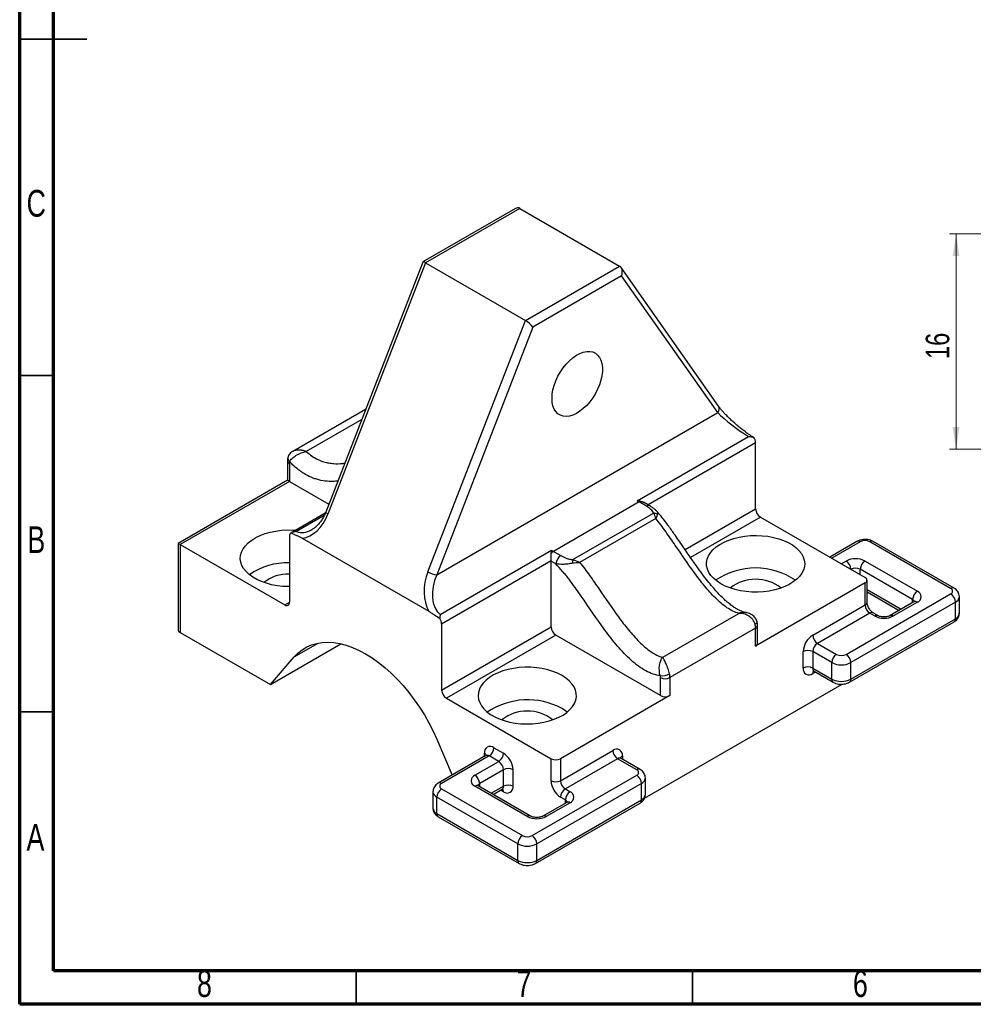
# Model space of a CAD drawing. Header units: millimetres. Extents: x 7 to 208, y 2 to 148.
# Tile 1 of 4: x 7 to 78, y 2 to 76. Entities that reach past the tile are written whole.
import ezdxf

# ---------------------------------------------------------------- set-up
doc = ezdxf.new("R2010")
doc.units = ezdxf.units.MM
doc.header["$LTSCALE"] = 0.5
doc.styles.add('SLDTEXTSTYLE0', font='TXT', dxfattribs={"width": 0.75})
doc.dimstyles.new('SLDDIMSTYLE1', dxfattribs={"dimtxt": 1.75, "dimasz": 1.651, "dimexe": 0, "dimexo": 0.0625, "dimgap": 0.4375, "dimtad": 1, "dimrnd": 1e-09, "dimzin": 12, "dimdsep": 46, "dimtxsty": 'SLDTEXTSTYLE0', "dimsah": 1, "dimcen": 0.09, "dimadec": 0, "dimazin": 3, "dimtfac": 1, "dimtofl": 0, "dimtmove": 0, "dimatfit": 3, "dimfxl": 1, "dimfrac": 2, "dimtolj": 1, "dimtzin": 12, "dimarcsym": 0})

# ---------------------------------------------------------------- blocks, each defined once
blk = doc.blocks.new('_D_23')
at = {"color": 7, "linetype": 'Continuous', "lineweight": 0}
for p, q in [((106.68, 59.76), (76.592, 59.76)), ((77.092, 59.76), (77.092, 43.76)), ((106.68, 43.76), (76.592, 43.76))]:
    blk.add_line(p, q, dxfattribs=at)
at = {"color": 7, "linetype": 'Continuous', "lineweight": 18}
for points in [[(77.092, 59.76), (76.838, 58.109), (77.346, 58.109)], [(77.092, 43.76), (77.346, 45.411), (76.838, 45.411)]]:
    blk.add_solid(points, dxfattribs=at)
at = {"color": 7, "linetype": 'Continuous', "lineweight": 18, "insert": (74.836, 50.467), "char_height": 1.75, "attachment_point": 1, "rotation": 90, "style": 'SLDTEXTSTYLE0'}
blk.add_mtext('16', dxfattribs=at)

msp = doc.modelspace()

# ---------------------------------------------------------------- linework, layer by layer
at = {"color": 7, "linetype": 'Continuous', "lineweight": 70}
for p, q in [((7.5, 2.5), (7.5, 146)), ((10, 5), (10, 143.5)), ((205, 5), (10, 5)), ((207.5, 2.5), (7.5, 2.5))]:
    msp.add_line(p, q, dxfattribs=at)
at = {"color": 7, "linetype": 'Continuous', "lineweight": 35}
for p, q in [((7.4995, 74.25), (12.5005, 74.25)), ((10, 74.25), (7.5, 74.25)), ((10, 49.25), (7.5, 49.25)), ((10, 24.25), (7.5, 24.25)), ((32.5, 5), (32.5, 2.5)), ((57.5, 5), (57.5, 2.5))]:
    msp.add_line(p, q, dxfattribs=at)
at = {"color": 7, "linetype": 'Continuous', "lineweight": 25}
for p, q in [((44.35055, 61.65007), (37.46551, 57.67542)), ((44.66031, 61.65983), (37.65572, 57.61616)), ((44.66031, 61.65983), (52.08493, 57.37368)), ((37.45399, 57.66198), (30.24935, 39.09278)), ((37.65572, 57.61616), (30.40931, 38.9393)), ((37.65572, 57.61616), (45.08034, 53.33002)), ((45.08034, 53.33002), (52.08493, 57.37368)), ((59.43422, 46.96996), (52.19404, 57.27145)), ((52.23436, 56.64347), (45.63802, 52.83548)), ((59.3787, 46.47835), (52.23436, 56.64347)), ((37.83393, 34.65316), (45.08034, 53.33002)), ((45.63802, 52.83548), (38.49367, 34.42168)), ((33.20887, 46.72063), (27.7911, 43.59302)), ((38.49367, 34.42168), (59.3787, 46.47835)), ((53.39096, 39.92727), (61.667, 44.70493)), ((62.19444, 39.32633), (62.19444, 44.2358)), ((27.39976, 42.90928), (27.39976, 41.4518)), ((27.54621, 42.70518), (27.54621, 41.36728)), ((27.39976, 41.4518), (19.26803, 36.75745)), ((27.54621, 41.36728), (19.41448, 36.67293)), ((27.54621, 41.36728), (30.47568, 39.67613)), ((53.53238, 39.83744), (47.16842, 36.16361)), ((54.07334, 39.52515), (53.53238, 39.83744)), ((54.32332, 39.54991), (53.86407, 39.81502)), ((30.21263, 39.00475), (27.64978, 37.52526)), ((48.61126, 35.55046), (54.59449, 39.00451)), ((54.77137, 38.61335), (49.11452, 35.34772)), ((62.54799, 38.71395), (70.32617, 34.22371)), ((19.26803, 36.75745), (19.26803, 30.34471)), ((19.41448, 36.67293), (19.41448, 30.14061)), ((19.41448, 36.67293), (27.19265, 32.18269)), ((27.54621, 37.29633), (27.54621, 32.38686)), ((28.49354, 37.14749), (37.91259, 31.70999)), ((69.72263, 36.90146), (67.70515, 35.73679)), ((76.69013, 33.40697), (70.67972, 36.8767)), ((76.94011, 33.43172), (70.9297, 36.90146)), ((38.75096, 31.47578), (47.027, 36.25343)), ((47.16842, 36.16361), (47.70938, 35.85131)), ((46.99176, 35.45948), (38.85992, 30.76507)), ((46.99164, 30.54994), (46.99164, 35.44918)), ((47.35583, 35.23894), (46.99164, 35.44918)), ((70.32617, 35.44799), (74.21526, 33.20287)), ((73.8617, 32.59049), (69.97261, 34.83562)), ((70.32617, 33.8155), (62.19444, 29.12116)), ((70.32617, 32.18242), (70.32617, 33.8155)), ((70.47261, 32.38652), (70.47261, 34.01961)), ((68.91195, 28.50852), (76.69013, 32.99876)), ((70.47261, 33.15303), (72.86145, 31.77399)), ((77.04368, 32.38639), (69.26551, 27.89615)), ((73.96528, 32.41121), (72.19751, 31.3907)), ((74.21526, 32.38646), (72.44749, 31.36595)), ((77.04368, 31.16158), (77.04368, 32.38639)), ((77.33658, 31.56978), (77.33658, 32.7946)), ((55.28769, 28.29353), (60.94454, 31.55916)), ((66.43708, 29.9373), (70.32617, 32.18242)), ((70.67972, 31.57005), (66.79063, 29.32493)), ((71.03327, 31.36595), (70.67972, 31.57005)), ((71.28325, 31.3907), (70.9297, 31.5948)), ((38.85992, 30.76507), (38.85992, 25.85559)), ((69.16193, 26.44241), (76.94011, 30.93266)), ((69.26551, 26.67134), (77.04368, 31.16158)), ((19.41448, 30.14061), (26.13199, 26.26267)), ((38.85992, 25.85559), (46.99164, 30.54994)), ((62.19444, 30.45905), (55.83048, 26.78522)), ((62.19444, 29.12116), (62.19444, 30.45905)), ((62.34089, 29.32526), (62.34089, 30.66316)), ((26.13199, 26.26267), (31.37614, 29.29005)), ((47.3452, 29.93757), (39.21347, 25.24322)), ((55.12337, 25.44732), (47.3452, 29.93757)), ((66.79063, 29.32493), (68.20485, 28.50852)), ((65.72997, 27.48774), (65.72997, 28.71256)), ((67.85129, 27.89615), (66.43708, 28.71256)), ((66.43708, 28.71256), (66.43708, 27.48774)), ((26.13199, 26.26267), (27.89976, 28.31961)), ((67.85129, 26.67134), (67.85129, 27.89615)), ((69.26551, 26.67134), (69.26551, 27.89615)), ((66.43708, 27.48774), (67.85129, 26.67134)), ((66.54065, 27.25882), (67.95487, 26.44241)), ((55.12337, 25.44732), (55.12337, 26.78522)), ((55.83048, 26.78522), (55.83048, 25.44732)), ((53.94028, 17.8238), (68.61535, 26.29554)), ((39.21347, 25.24322), (46.99164, 20.75297)), ((55.83048, 25.44732), (47.69875, 20.75297)), ((38.50636, 22.19655), (39.65156, 19.5418)), ((42.749, 21.56912), (43.45611, 21.16091)), ((47.69875, 19.11989), (51.58784, 21.36501)), ((42.14547, 20.9815), (38.60994, 18.94048)), ((42.39545, 20.95674), (38.85992, 18.91572)), ((41.33479, 19.52803), (43.10256, 20.54854)), ((43.10256, 20.54854), (42.39545, 20.95674)), ((46.99164, 19.11989), (46.99164, 20.75297)), ((47.69875, 20.75297), (47.69875, 19.11989)), ((51.94139, 20.75264), (48.0523, 18.50752)), ((53.35561, 19.93623), (51.94139, 20.75264)), ((53.60558, 19.96099), (52.19137, 20.7774)), ((43.45611, 19.93617), (41.68834, 18.91566)), ((43.45611, 18.71136), (43.45611, 19.93617)), ((44.16322, 18.71136), (44.16322, 19.93617)), ((45.57743, 15.03779), (53.35561, 19.52803)), ((54.00205, 18.09905), (54.00205, 19.32386)), ((38.21347, 18.30335), (38.21347, 17.07854)), ((38.85992, 18.50752), (44.87032, 15.03779)), ((45.22388, 16.4665), (41.33479, 18.71162)), ((45.47386, 16.49125), (41.58477, 18.73638)), ((42.6886, 18.09915), (43.35254, 18.48243)), ((53.70916, 18.91566), (45.93098, 14.42541)), ((48.0523, 18.50752), (48.40586, 18.30342)), ((53.70916, 17.69085), (53.70916, 18.91566)), ((44.51677, 14.42541), (38.50636, 17.89515)), ((38.50636, 16.67034), (38.50636, 17.89515)), ((45.93098, 13.2006), (53.70916, 17.69085)), ((48.0523, 17.69105), (47.69875, 17.89515)), ((45.82741, 12.97168), (53.60558, 17.46192)), ((48.15588, 17.51176), (46.38811, 16.49125)), ((48.40586, 17.48701), (46.63809, 16.4665)), ((38.50636, 16.67034), (44.51677, 13.2006)), ((38.60994, 16.44141), (44.62034, 12.97168)), ((44.51677, 13.2006), (44.51677, 14.42541)), ((45.93098, 13.2006), (45.93098, 14.42541))]:
    msp.add_line(p, q, dxfattribs=at)
at = {"color": 8, "linetype": 'Continuous', "lineweight": 25}
for p, q in [((32.91568, 45.96497), (28.79611, 43.58679)), ((62.19444, 44.2358), (54.20034, 39.6209)), ((30.12771, 38.82544), (28.07365, 37.63966)), ((56.9502, 36.29889), (62.19444, 39.32633)), ((62.54799, 38.71395), (57.35223, 35.7145)), ((69.97261, 36.8767), (67.85158, 35.65226)), ((68.55869, 35.24405), (68.91195, 35.44799)), ((69.97261, 34.42781), (69.97261, 34.83562)), ((70.47261, 33.32216), (73.00794, 31.85855)), ((27.19265, 32.18269), (27.54621, 32.38679)), ((73.8617, 32.35142), (73.8617, 32.59049)), ((27.89976, 28.31961), (29.68611, 29.35085)), ((66.64426, 27.19901), (66.43708, 27.07941)), ((42.0419, 20.92171), (42.0419, 21.16078)), ((52.29494, 20.95668), (52.29494, 20.7176)), ((41.68834, 18.67658), (41.68834, 18.91566)), ((42.54211, 18.18372), (43.45611, 18.71136)), ((43.45611, 18.30302), (43.24893, 18.42262)), ((48.0523, 17.45197), (48.0523, 17.69105))]:
    msp.add_line(p, q, dxfattribs=at)
at = {"color": 7, "linetype": 'Continuous', "lineweight": 25, "flags": 128}
for points in [[(47.06235, 47.53368), (47.08059, 47.84536), (47.13494, 48.17202), (47.22436, 48.50731), (47.34709, 48.84471), (47.50075, 49.17765), (47.68235, 49.49964), (47.88835, 49.80442), (48.11475, 50.08606), (48.35714, 50.33907), (48.6108, 50.55854), (48.87079, 50.74019), (49.13206, 50.88047), (49.38951, 50.97668), (49.63814, 51.02692), (49.8731, 51.03023), (50.08983, 50.98653), (50.28411, 50.89669), (50.45215, 50.76244), (50.59068, 50.5864), (50.69701, 50.372), (50.76907, 50.12341), (50.80546, 49.84547), (50.80546, 49.54359), (50.76907, 49.22364), (50.69701, 48.89185), (50.59068, 48.55468), (50.45215, 48.2187), (50.28411, 47.89044), (50.08983, 47.57628), (49.8731, 47.28236), (49.63814, 47.01438), (49.38951, 46.77756), (49.13206, 46.57652), (48.87079, 46.41516), (48.6108, 46.29662), (48.35714, 46.22322), (48.11475, 46.19638), (47.88835, 46.21662), (47.68235, 46.28356), (47.50075, 46.39588), (47.34709, 46.5514), (47.22436, 46.74709), (47.13494, 46.97915), (47.08059, 47.24306), (47.06235, 47.53368)], [(27.54621, 33.54532), (27.49212, 33.54555), (27.06085, 33.56403), (26.63639, 33.61183), (26.22471, 33.68827), (25.83158, 33.79229), (25.46251, 33.92242), (25.1227, 34.07683), (24.8169, 34.25336), (24.54942, 34.44953), (24.32401, 34.66259), (24.14383, 34.88954), (24.01142, 35.1272), (23.92862, 35.37223), (23.89661, 35.6212), (23.91583, 35.8706), (23.98601, 36.11695), (24.10617, 36.35677), (24.27462, 36.5867), (24.48899, 36.80352), (24.74629, 37.00418), (25.04288, 37.18586), (25.37462, 37.34602), (25.73684, 37.48241), (26.12447, 37.5931), (26.53205, 37.67655), (26.95386, 37.73159), (27.38399, 37.75744), (27.8164, 37.75374), (28.02416, 37.74138)], [(59.6135, 33.75427), (59.32636, 33.94095), (59.07948, 34.14592), (58.87633, 34.36632), (58.71976, 34.59903), (58.61196, 34.8408), (58.55445, 35.08824), (58.54805, 35.33786), (58.59283, 35.58617), (58.68816, 35.82968), (58.83272, 36.06497), (59.02447, 36.28874), (59.26072, 36.49785), (59.53815, 36.68936), (59.85287, 36.86058), (60.20046, 37.00911), (60.57604, 37.13287), (60.97435, 37.23011), (61.38977, 37.29948), (61.8165, 37.33999), (62.24853, 37.35109), (62.6798, 37.33261), (63.10425, 37.28481), (63.51594, 37.20837), (63.90907, 37.10435), (64.27814, 36.97422), (64.61795, 36.81981), (64.92374, 36.64328), (65.19122, 36.44711), (65.41663, 36.23405), (65.59681, 36.0071), (65.72923, 35.76944), (65.81203, 35.52441), (65.84404, 35.27544), (65.82482, 35.02604), (65.75464, 34.77969), (65.63448, 34.53987), (65.46603, 34.30994), (65.25165, 34.09312), (64.99436, 33.89246), (64.69776, 33.71078), (64.36603, 33.55062), (64.0038, 33.41423), (63.61618, 33.30354), (63.2086, 33.22009), (62.78678, 33.16505), (62.35665, 33.1392), (61.92424, 33.1429), (61.49563, 33.1761), (61.07682, 33.23833), (60.6737, 33.32871), (60.29193, 33.44599), (59.93687, 33.58851), (59.6135, 33.75427)], [(27.89976, 28.31961), (28.1813, 28.60905), (28.49166, 28.85594), (28.82906, 29.05886), (29.19156, 29.21666), (29.57709, 29.32842), (29.98343, 29.3935), (30.40825, 29.41153), (30.84911, 29.38241), (31.30348, 29.3063), (31.76875, 29.18364), (32.24226, 29.01513), (32.72128, 28.80175), (33.20306, 28.54471), (33.68485, 28.24549), (34.16387, 27.90581), (34.63737, 27.52762), (35.10265, 27.11309), (35.55702, 26.66459), (35.99788, 26.18471), (36.4227, 25.67619), (36.82904, 25.14196), (37.21456, 24.58508), (37.57707, 24.00874), (37.91447, 23.41627), (38.22483, 22.81104), (38.50636, 22.19655)], [(47.80482, 26.93727), (47.48145, 27.10303), (47.12638, 27.24555), (46.74461, 27.36283), (46.3415, 27.45321), (45.92269, 27.51544), (45.49407, 27.54864), (45.06166, 27.55234), (44.63153, 27.52649), (44.20972, 27.47145), (43.80214, 27.388), (43.41451, 27.2773), (43.05229, 27.14092), (42.72055, 26.98076), (42.42396, 26.79908), (42.16666, 26.59842), (41.95229, 26.3816), (41.78384, 26.15167), (41.66368, 25.91184), (41.5935, 25.6655), (41.57428, 25.4161), (41.60629, 25.16713), (41.68909, 24.9221), (41.8215, 24.68444), (42.00168, 24.45748), (42.22709, 24.24443), (42.49457, 24.04826), (42.80037, 23.87173), (43.14018, 23.71731), (43.50924, 23.58719), (43.90238, 23.48317), (44.31406, 23.40673), (44.73852, 23.35893), (45.16979, 23.34045), (45.60182, 23.35155), (46.02854, 23.39206), (46.44397, 23.46143), (46.84227, 23.55867), (47.21785, 23.68243), (47.56544, 23.83096), (47.88017, 24.00218), (48.1576, 24.19369), (48.39385, 24.4028), (48.5856, 24.62657), (48.73015, 24.86186), (48.82549, 25.10537), (48.87027, 25.35368), (48.86386, 25.6033), (48.80636, 25.85074), (48.69856, 26.09251), (48.54199, 26.32522), (48.33884, 26.54561), (48.09196, 26.75059), (47.80482, 26.93727)], [(48.1939, 24.22251), (48.09196, 24.30096), (47.80482, 24.48764)]]:
    msp.add_lwpolyline(points, dxfattribs=at)
at = {"color": 8, "linetype": 'Continuous', "lineweight": 25, "flags": 128}
for points in [[(30.40931, 38.9393), (30.34622, 38.97859), (30.29732, 39.01532), (30.26449, 39.04808), (30.24899, 39.0756), (30.24935, 39.09278)], [(62.3068, 30.92805), (62.30865, 30.90648), (62.2967, 30.86789), (62.2665, 30.82692), (62.21922, 30.78513), (62.15668, 30.74412)]]:
    msp.add_lwpolyline(points, dxfattribs=at)
at = {"color": 8, "linetype": 'Continuous', "lineweight": 25}
for centre, radius, start, end in [((59.0764, 46.76143), 0.41416, 316.8814298, 30.2321924), ((27.78896, 43.10114), 0.35479, 164.2769243, 230.8749652), ((27.63884, 42.92623), 0.23968, 184.0349664, 247.263112), ((54.21997, 39.32026), 0.25195, 66.0354999, 125.587666), ((69.82615, 36.67226), 0.25149, 54.3824225, 114.307119), ((70.82618, 36.67226), 0.25149, 65.692881, 125.6175775), ((76.8366, 33.20251), 0.25151, 65.7085277, 125.6162144), ((70.22239, 32.41148), 0.25147, 294.3746583, 354.3052007), ((73.74478, 32.34596), 0.27105, 18.2961947, 64.445512), ((74.0688, 32.18202), 0.25149, 54.3824225, 114.307119), ((76.83605, 32.84458), 0.50304, 294.3779994, 354.2668735), ((70.82618, 31.36561), 0.25149, 65.692881, 125.6175775), ((76.83612, 31.61969), 0.50294, 294.3746583, 354.3052007), ((71.17975, 31.16147), 0.25152, 65.7179612, 125.6153925), ((72.30095, 31.1613), 0.2517, 54.3960397, 114.1509522), ((76.79868, 31.13454), 0.24649, 305.0133329, 6.2988475), ((62.09064, 30.68813), 0.25149, 294.3760082, 354.2897131), ((66.68208, 27.4607), 0.24649, 173.7011525, 234.9866671), ((66.70865, 27.10017), 0.27237, 138.9937991, 184.3716899), ((68.10164, 26.6467), 0.25155, 174.3803809, 234.2932409), ((69.02079, 26.64424), 0.24622, 304.7936523, 6.3189174), ((41.92412, 20.91524), 0.27233, 19.0105073, 64.3743489), ((42.24899, 20.7523), 0.25149, 54.3824225, 114.307119), ((52.08785, 20.5482), 0.25149, 65.692881, 125.6175775), ((52.41263, 20.71125), 0.27219, 115.6176613, 161.0694954), ((53.50071, 19.74544), 0.2397, 64.035147, 127.2542398), ((53.50153, 19.37385), 0.50304, 294.3779994, 354.2668735), ((38.69161, 18.33722), 0.47932, 184.0205908, 247.2645554), ((38.71481, 18.72493), 0.2397, 52.745681, 115.9656426), ((41.48125, 18.50718), 0.25149, 65.692881, 125.6175775), ((41.8049, 18.67155), 0.27051, 115.5238304, 162.0127751), ((43.21111, 18.68431), 0.24649, 305.0133329, 6.2988475), ((43.18452, 18.32378), 0.27238, 355.6292668, 40.996621), ((47.93538, 17.44651), 0.27105, 18.2961947, 64.445512), ((53.47132, 17.66056), 0.23976, 304.0563508, 7.2558296), ((53.50159, 18.14896), 0.50294, 294.3746583, 354.3052007), ((38.71393, 17.12845), 0.50294, 185.6947993, 245.6253417), ((48.2594, 17.28257), 0.25149, 54.3824225, 114.307119), ((38.74421, 16.64005), 0.23976, 172.7441704, 235.9436492), ((45.37066, 16.26117), 0.2524, 66.3663786, 125.5586531), ((46.49162, 16.26204), 0.25151, 54.383965, 114.2894132), ((44.75458, 13.17031), 0.23973, 172.7416387, 235.9688647), ((45.69317, 13.17031), 0.23974, 304.0331515, 7.2581589)]:
    msp.add_arc(centre, radius, start, end, dxfattribs=at)
at = {"color": 7, "linetype": 'Continuous', "lineweight": 25}
for centre, radius, start, end in [((61.44749, 44.20544), 0.74757, 2.3277245, 35.4289238), ((27.90791, 42.71046), 0.36174, 161.3874888, 180.8362397), ((54.54797, 41.5926), 2.02781, 235.2099091, 239.9450379), ((53.70155, 39.5652), 0.32052, 91.5587508, 121.8569283), ((54.62674, 38.45122), 0.55423, 60.932589, 93.3360672), ((62.96205, 39.36126), 0.7684, 182.6054785, 237.3945217), ((27.77718, 37.3267), 0.23296, 113.5727128, 187.4911659), ((70.32617, 36.19435), 0.76851, 62.6096722, 117.3903278), ((47.49458, 35.61943), 0.63444, 120.9368028, 140.0851394), ((48.18401, 37.91877), 2.02781, 235.2099091, 239.9450379), ((27.38096, 30.42606), 4.88663, 88.062141, 125.0275081), ((47.47198, 35.44915), 0.48033, 178.7678805, 179.9961769), ((48.12344, 35.20401), 0.7684, 122.6054783, 177.3945215), ((52.36938, 35.05744), 3.79033, 172.5261586, 176.434173), ((69.61906, 34.08328), 1.53702, 62.6096722, 117.3903278), ((68.4979, 34.80069), 0.7684, 2.6054785, 57.3945217), ((70.74022, 34.80069), 0.7684, 122.6054783, 177.3945215), ((27.41036, 31.69748), 2.77868, 87.1977067, 129.2062632), ((38.78487, 36.30753), 1.90821, 240.1095351, 261.2220683), ((62.19444, 29.65813), 5.27653, 55.7451719, 124.2548281), ((69.61906, 34.15326), 0.76851, 62.6096722, 117.3903278), ((62.19444, 31.03218), 3.0643, 51.8641269, 128.1358731), ((70.2487, 34.01961), 0.21831, 290.7834208, 69.2165792), ((74.62931, 32.55556), 0.7684, 122.6054783, 177.3945215), ((74.06033, 32.79466), 0.43662, 290.7834208, 69.2165792), ((76.61267, 33.20287), 0.21831, 290.7834208, 69.2165792), ((76.27607, 32.35146), 0.7684, 2.6054785, 57.3945217), ((27.33067, 32.35189), 0.21835, 230.7967148, 9.214037), ((71.09378, 32.21735), 0.7684, 182.6054785, 237.3945217), ((38.11296, 30.73471), 0.74757, 2.3277245, 35.4289238), ((61.01985, 30.4485), 1.17464, 0.5149993, 14.576628), ((71.74038, 32.73066), 1.53702, 242.6096722, 297.3903278), ((19.51826, 30.36966), 0.25147, 185.6947993, 245.6253417), ((47.75925, 30.58487), 0.7684, 182.6054785, 237.3945217), ((62.09066, 29.35021), 0.25147, 294.3746583, 354.3052007), ((67.26519, 28.64269), 1.5368, 122.6054783, 177.3945215), ((67.20469, 29.97223), 0.7684, 182.6054785, 237.3945217), ((67.20469, 28.67762), 0.7684, 122.6054783, 177.3945215), ((66.08353, 28.0302), 0.76851, 62.6096722, 117.3903278), ((68.6189, 27.86122), 0.7684, 122.6054783, 177.3945215), ((68.5584, 29.26086), 1.53702, 242.6096722, 297.3903278), ((68.5584, 29.19088), 0.76851, 242.6096722, 297.3903278), ((68.4979, 27.86122), 0.7684, 2.6054785, 57.3945217), ((66.16105, 27.41782), 0.43671, 170.785963, 309.2032852), ((66.08353, 26.80539), 0.76851, 62.6096722, 117.3903278), ((55.22453, 28.08094), 1.15942, 264.0571027, 299.3444727), ((54.53608, 26.77994), 0.58732, 0.5149993, 14.576628), ((55.47693, 27.46757), 0.76851, 242.6096722, 297.3903278), ((54.65589, 26.77466), 1.17464, 0.5149993, 14.576628), ((68.5584, 28.03605), 1.53702, 242.6096722, 297.3903278), ((39.62752, 25.89052), 0.7684, 182.6054785, 237.3945217), ((45.24919, 19.75217), 5.38107, 61.6452169, 123.8239241), ((55.47693, 26.12968), 0.76851, 242.6096722, 297.3903278), ((45.22388, 21.23856), 3.06172, 51.8262982, 128.1737018), ((42.47297, 21.23071), 0.43671, 50.7967148, 189.214037), ((41.9814, 21.60405), 0.7684, 302.6054783, 357.3945215), ((51.86387, 21.02661), 0.43671, 350.785963, 129.2032852), ((52.35545, 21.39995), 0.7684, 182.6054785, 237.3945217), ((42.6885, 21.19584), 0.7684, 302.6054783, 357.3945215), ((42.6885, 19.90124), 0.7684, 2.6054785, 57.3945217), ((42.628, 19.86631), 1.5368, 2.6054785, 57.3945217), ((47.3452, 21.43533), 0.76851, 242.6096722, 297.3903278), ((43.80966, 19.25381), 0.76851, 62.6096722, 117.3903278), ((53.27814, 19.73213), 0.21831, 290.7834208, 69.2165792), ((41.48972, 19.11983), 0.43662, 110.7834208, 249.2165792), ((40.92074, 18.88073), 0.7684, 2.6054785, 57.3945217), ((48.52686, 19.18975), 1.5368, 182.6054785, 237.3945217), ((47.3452, 19.80225), 0.76851, 242.6096722, 297.3903278), ((48.46636, 19.15482), 0.7684, 182.6054785, 237.3945217), ((52.94155, 18.88073), 0.7684, 2.6054785, 57.3945217), ((39.27397, 17.86022), 0.7684, 122.6054783, 177.3945215), ((38.93738, 18.71162), 0.21831, 110.7834208, 249.2165792), ((43.80966, 18.029), 0.76851, 62.6096722, 117.3903278), ((43.73214, 18.64143), 0.43671, 230.7967148, 9.214037), ((48.46636, 17.86022), 0.7684, 122.6054783, 177.3945215), ((48.81991, 17.65612), 0.7684, 122.6054783, 177.3945215), ((48.25093, 17.89521), 0.43662, 290.7834208, 69.2165792), ((45.93098, 17.83121), 1.53702, 242.6096722, 297.3903278), ((45.28438, 14.39048), 0.7684, 122.6054783, 177.3945215), ((45.22388, 15.72014), 0.76851, 242.6096722, 297.3903278), ((45.16338, 14.39048), 0.7684, 2.6054785, 57.3945217), ((45.22388, 15.79012), 1.53702, 242.6096722, 297.3903278), ((45.22388, 14.56531), 1.53702, 242.6096722, 297.3903278)]:
    msp.add_arc(centre, radius, start, end, dxfattribs=at)
for centre, major_axis, ratio, start_param, end_param in [((44.45619, 61.13372), (0.12315, 0.55773), 0.69788755, 6.06600239, 6.85131929), ((37.85984, 57.32573), (0.40127, -0.34398), 0.21844309, 2.27950737, 3.21836103), ((51.88081, 56.84757), (0.12315, 0.55773), 0.69788755, 4.49520606, 6.06600239), ((45.28446, 53.03959), (0.40127, -0.34398), 0.21844309, 0.70871105, 2.27950737), ((60.79292, 45.66194), (1.73493, -1.30389), 0.13652353, 3.86897309, 5.339602), ((27.89976, 41.16311), (0.5, -0.28869), 0.00007037, 2.35623512, 3.14155202), ((28.64154, 39.95981), (0.61573, 2.78865), 0.69788755, 3.37543655, 4.49520606), ((28.94773, 39.93243), (0.85902, 2.29853), 0.66033826, 3.79668295, 3.81679205), ((19.76803, 36.46876), (0.5, -0.28869), 0.00007037, 2.35623512, 3.14163329), ((39.6017, 33.63265), (0.61573, 2.78865), 0.69788755, 1.35361341, 2.47338293), ((39.90788, 33.60527), (0.85902, 2.29853), 0.66033826, 1.46067883, 2.93130773)]:
    msp.add_ellipse(centre, major_axis=major_axis, ratio=ratio, start_param=start_param, end_param=end_param, dxfattribs=at)
at = {"color": 8, "linetype": 'Continuous', "lineweight": 25}
msp.add_ellipse((28.94773, 39.93243), major_axis=(0.85902, 2.29853), ratio=0.66033826, start_param=3.13164258, end_param=3.79668295, dxfattribs=at)
at = {"color": 7, "linetype": 'Continuous', "lineweight": 25}
for points, knots in [([(61.46861, 45.03255), (61.4284, 45.06119), (61.30799, 45.14697), (61.10275, 45.30552), (60.85698, 45.5045), (60.61253, 45.71452), (60.37427, 45.93093), (60.14694, 46.14989), (59.93555, 46.36669), (59.74501, 46.57626), (59.58472, 46.76758), (59.48688, 46.89571), (59.44259, 46.95816), (59.43422, 46.96996)], [0, 0, 0, 0, 0.047289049, 0.141630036, 0.238708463, 0.338686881, 0.441580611, 0.547211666, 0.655174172, 0.764805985, 0.875159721, 0.976415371, 1, 1, 1, 1]), ([(61.46786, 45.0315), (61.51211, 44.99935), (61.61495, 44.92462), (61.74743, 44.83088), (61.86544, 44.75328), (61.95873, 44.69492), (62.02249, 44.65837), (62.05663, 44.6388)], [0, 0, 0, 0, 0.22646971, 0.52625501, 0.67643211, 0.82674134, 1, 1, 1, 1]), ([(27.44753, 43.19749), (27.43364, 43.15153), (27.40537, 43.05796), (27.40165, 42.95942), (27.39976, 42.90928)], [0, 0, 0, 0, 0.49122259, 1, 1, 1, 1]), ([(27.79245, 43.59176), (27.78587, 43.58864), (27.728, 43.5612), (27.6343, 43.48464), (27.52557, 43.35902), (27.46361, 43.25829), (27.45009, 43.20053), (27.44907, 43.19617)], [0, 0, 0, 0, 0.0405388, 0.35683807, 0.66799421, 0.97495404, 1, 1, 1, 1]), ([(27.56509, 42.82591), (27.59902, 42.91149), (27.66235, 42.99781), (27.8308, 43.16187), (27.93503, 43.23911), (28.16525, 43.37679), (28.28791, 43.4356), (28.54122, 43.53096), (28.67205, 43.5669), (28.79611, 43.58679)], [0, 0, 0, 0, 0.25, 0.25, 0.5, 0.5, 0.75, 0.75, 1, 1, 1, 1]), ([(53.69283, 39.8856), (53.70397, 39.88238), (53.72626, 39.87592), (53.759, 39.86442), (53.7912, 39.85164), (53.82548, 39.83582), (53.84995, 39.82369), (53.86314, 39.81549), (53.86402, 39.81493)], [0, 0, 0, 0, 0.18449078, 0.36936572, 0.55548616, 0.74206804, 0.98267101, 1, 1, 1, 1]), ([(54.59449, 39.00451), (54.58711, 39.0562), (54.56035, 39.10598), (54.49161, 39.2014), (54.44967, 39.24605), (54.3101, 39.37444), (54.19887, 39.45269), (54.07334, 39.52515)], [0, 0, 0, 0, 0.25, 0.25, 0.5, 0.5, 1, 1, 1, 1]), ([(54.85861, 39.12897), (54.85729, 39.13068), (54.81475, 39.18584), (54.70393, 39.28392), (54.53195, 39.42484), (54.39078, 39.50765), (54.32129, 39.54841)], [0, 0, 0, 0, 0.009446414, 0.304412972, 0.657634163, 1, 1, 1, 1]), ([(30.24935, 39.09278), (30.22778, 39.0396), (30.16375, 38.88172), (30.03708, 38.63571), (29.86406, 38.3698), (29.67358, 38.13874), (29.47162, 37.95035), (29.3111, 37.82794), (29.21877, 37.78253), (29.19732, 37.77198)], [0, 0, 0, 0, 0.09106325, 0.27034957, 0.44710636, 0.61991598, 0.78787735, 0.95070276, 1, 1, 1, 1]), ([(61.49087, 31.61044), (61.46872, 31.61382), (61.39396, 31.62524), (61.23823, 31.67221), (61.02652, 31.75765), (60.79335, 31.88055), (60.54707, 32.03761), (60.28701, 32.23013), (60.01003, 32.46231), (59.71466, 32.73811), (59.40073, 33.06084), (59.06632, 33.43501), (58.70556, 33.86895), (58.31284, 34.37347), (57.87543, 34.9674), (57.36801, 35.68691), (56.78985, 36.53222), (56.21987, 37.36498), (55.73218, 38.05085), (55.34456, 38.56135), (55.0646, 38.89544), (54.90218, 39.08031), (54.85914, 39.12929)], [0, 0, 0, 0, 0.01336102, 0.04508344, 0.0790088, 0.11275687, 0.1463992, 0.18121772, 0.21847283, 0.25858535, 0.30190059, 0.34910164, 0.40102013, 0.45975199, 0.52601153, 0.60367344, 0.70059778, 0.80546748, 0.87902077, 0.93077476, 0.98165643, 1, 1, 1, 1]), ([(60.94454, 31.55916), (60.65657, 31.63304), (60.35526, 31.78155), (59.76852, 32.18155), (59.47682, 32.43561), (58.92421, 32.98728), (58.65932, 33.2873), (58.14302, 33.91592), (57.89268, 34.24361), (57.16088, 35.24051), (56.69516, 35.92831), (55.99172, 36.95494), (55.75658, 37.29642), (55.276, 37.96809), (55.03112, 38.29887), (54.77137, 38.61335)], [0, 0, 0, 0, 0.125, 0.125, 0.25, 0.25, 0.375, 0.375, 0.5, 0.5, 0.75, 0.75, 0.875, 0.875, 1, 1, 1, 1]), ([(28.49354, 37.14749), (28.42557, 37.18673), (28.35833, 37.21624), (28.22392, 37.27455), (28.15679, 37.30262), (27.95501, 37.39216), (27.81955, 37.45972), (27.68401, 37.54022)], [0, 0, 0, 0, 0.25, 0.25, 0.5, 0.5, 1, 1, 1, 1]), ([(70.9297, 36.90146), (70.89199, 36.92132), (70.79634, 36.97169), (70.62454, 37.02485), (70.41787, 37.05545), (70.2036, 37.05317), (69.99055, 37.01652), (69.83053, 36.96024), (69.74552, 36.91393), (69.72263, 36.90146)], [0, 0, 0, 0, 0.10470456, 0.26552853, 0.42878624, 0.59360033, 0.7617072, 0.93583836, 1, 1, 1, 1]), ([(46.99176, 35.45948), (46.99356, 35.54383), (46.9953, 35.64957), (46.99981, 35.84913), (47.00213, 35.94356), (47.00797, 36.02651)], [0, 0, 0, 0, 0.5, 0.5, 1, 1, 1, 1]), ([(48.58639, 35.29318), (48.52791, 35.28018), (48.46971, 35.26533), (48.35387, 35.24325), (48.29641, 35.23407), (48.12528, 35.21133), (48.01614, 35.20297), (47.70496, 35.19346), (47.51587, 35.20778), (47.35583, 35.23894)], [0, 0, 0, 0, 0.125, 0.125, 0.25, 0.25, 0.5, 0.5, 1, 1, 1, 1]), ([(55.10449, 26.92775), (54.93318, 26.94647), (54.75799, 26.98583), (54.39982, 27.10591), (54.21508, 27.18771), (53.84811, 27.38722), (53.66592, 27.50443), (53.30376, 27.7692), (53.1226, 27.91792), (52.59202, 28.39463), (52.25615, 28.75063), (51.60583, 29.50847), (51.29119, 29.91128), (50.37803, 31.14166), (49.80486, 31.99966), (48.92947, 33.26912), (48.63586, 33.68998), (48.25043, 34.19258), (48.17233, 34.29182), (48.01305, 34.48637), (47.93107, 34.58065), (47.68454, 34.86278), (47.52018, 35.05086), (47.35583, 35.23894)], [0, 0, 0, 0, 0.0625, 0.0625, 0.125, 0.125, 0.1875, 0.1875, 0.25, 0.25, 0.375, 0.375, 0.5, 0.5, 0.75, 0.75, 0.875, 0.875, 0.90625, 0.90625, 0.9375, 0.9375, 1, 1, 1, 1]), ([(47.70938, 35.85131), (47.83491, 35.77885), (47.97045, 35.71464), (48.19285, 35.63407), (48.2702, 35.60986), (48.43548, 35.57017), (48.52172, 35.55473), (48.61126, 35.55046)], [0, 0, 0, 0, 0.5, 0.5, 0.75, 0.75, 1, 1, 1, 1]), ([(49.11452, 35.34772), (49.37426, 35.03324), (49.61915, 34.70246), (50.09973, 34.03079), (50.33487, 33.6893), (51.0383, 32.66268), (51.50402, 31.97488), (52.23583, 30.97798), (52.48617, 30.65029), (53.00247, 30.02167), (53.26736, 29.72165), (53.81997, 29.16998), (54.11166, 28.91592), (54.69841, 28.51592), (54.99971, 28.36741), (55.28769, 28.29353)], [0, 0, 0, 0, 0.125, 0.125, 0.25, 0.25, 0.5, 0.5, 0.625, 0.625, 0.75, 0.75, 0.875, 0.875, 1, 1, 1, 1]), ([(77.33453, 32.79391), (77.3352, 32.80017), (77.34195, 32.86329), (77.31457, 32.98187), (77.25213, 33.13525), (77.15397, 33.26782), (77.04711, 33.36525), (76.96993, 33.4132), (76.94011, 33.43172)], [0, 0, 0, 0, 0.02393619, 0.24112307, 0.4492298, 0.65522142, 0.86679567, 1, 1, 1, 1]), ([(70.9297, 31.5948), (70.91679, 31.60273), (70.87979, 31.62544), (70.80436, 31.68755), (70.71224, 31.78805), (70.62481, 31.91274), (70.5519, 32.05151), (70.50096, 32.19002), (70.47574, 32.30778), (70.47356, 32.36274), (70.47261, 32.38652)], [0, 0, 0, 0, 0.06947773, 0.19912072, 0.33366425, 0.47305066, 0.61495832, 0.75647302, 0.89462092, 1, 1, 1, 1]), ([(74.0234, 32.4542), (74.02324, 32.45381), (74.02288, 32.45291), (73.99665, 32.42986), (73.97079, 32.41449), (73.96528, 32.41121)], [0, 0, 0, 0, 0.37291142, 0.86624093, 1, 1, 1, 1]), ([(38.72211, 31.16807), (38.58655, 31.24406), (38.4516, 31.33256), (38.24969, 31.47606), (38.18247, 31.52556), (38.04791, 31.62256), (37.9806, 31.67072), (37.91259, 31.70999)], [0, 0, 0, 0, 0.5, 0.5, 0.75, 0.75, 1, 1, 1, 1]), ([(62.15668, 30.74412), (62.12581, 30.86658), (62.06687, 30.98509), (61.90557, 31.19523), (61.80404, 31.28614), (61.57714, 31.43051), (61.45479, 31.48283), (61.20074, 31.55007), (61.06957, 31.56415), (60.94454, 31.55916)], [0, 0, 0, 0, 0.25, 0.25, 0.5, 0.5, 0.75, 0.75, 1, 1, 1, 1]), ([(62.3016, 30.92676), (62.29135, 30.96772), (62.26552, 31.07091), (62.17848, 31.2147), (62.05575, 31.3514), (61.90921, 31.46073), (61.73994, 31.54268), (61.59925, 31.59132), (61.51457, 31.60194), (61.49502, 31.60439)], [0, 0, 0, 0, 0.11349897, 0.28587439, 0.44467938, 0.60578089, 0.7725098, 0.94746599, 1, 1, 1, 1]), ([(76.94011, 30.93266), (76.97786, 30.95656), (77.06535, 31.01196), (77.17901, 31.12412), (77.27102, 31.26632), (77.32742, 31.41764), (77.33231, 31.5213), (77.33461, 31.56991)], [0, 0, 0, 0, 0.1698229, 0.39353134, 0.60701025, 0.81566919, 1, 1, 1, 1]), ([(62.34089, 30.66316), (62.33946, 30.70578), (62.33652, 30.79401), (62.31695, 30.88227), (62.30684, 30.92789)], [0, 0, 0, 0, 0.48310468, 1, 1, 1, 1]), ([(72.19751, 31.3907), (72.18419, 31.38348), (72.14601, 31.36279), (72.0545, 31.32853), (71.92139, 31.299), (71.76968, 31.28563), (71.61304, 31.29187), (71.46762, 31.31701), (71.35301, 31.35404), (71.30433, 31.37963), (71.28325, 31.3907)], [0, 0, 0, 0, 0.06947744, 0.19911495, 0.33365495, 0.47303875, 0.61494369, 0.75645475, 0.89459783, 1, 1, 1, 1]), ([(55.10449, 26.92775), (55.07056, 27.0525), (55.0478, 27.18853), (55.0302, 27.45999), (55.03535, 27.59443), (55.07194, 27.84389), (55.10255, 27.95584), (55.18327, 28.15084), (55.23375, 28.23315), (55.28769, 28.29353)], [0, 0, 0, 0, 0.25, 0.25, 0.5, 0.5, 0.75, 0.75, 1, 1, 1, 1]), ([(55.79272, 27.07029), (55.76185, 27.19274), (55.72259, 27.32262), (55.63611, 27.57594), (55.58929, 27.69844), (55.49615, 27.92003), (55.45091, 28.01686), (55.36459, 28.18093), (55.3238, 28.24719), (55.28769, 28.29353)], [0, 0, 0, 0, 0.25, 0.25, 0.5, 0.5, 0.75, 0.75, 1, 1, 1, 1]), ([(66.47547, 27.27908), (66.47548, 27.27911), (66.47551, 27.27918), (66.51366, 27.27567), (66.53339, 27.26082), (66.53894, 27.25664)], [0, 0, 0, 0, 0.29830995, 0.80251491, 1, 1, 1, 1]), ([(67.95487, 26.44241), (67.99258, 26.42255), (68.08823, 26.37218), (68.26003, 26.31902), (68.4667, 26.28842), (68.68096, 26.2907), (68.89402, 26.32735), (69.05404, 26.38363), (69.13905, 26.42994), (69.16193, 26.44241)], [0, 0, 0, 0, 0.10470456, 0.26552853, 0.42878624, 0.59360033, 0.7617072, 0.93583836, 1, 1, 1, 1]), ([(42.19561, 21.02781), (42.19563, 21.02779), (42.19568, 21.02776), (42.1737, 20.99657), (42.1511, 20.98694), (42.14483, 20.98427)], [0, 0, 0, 0, 0.29919803, 0.805483, 1, 1, 1, 1]), ([(52.19309, 20.77958), (52.18003, 20.78691), (52.15184, 20.80274), (52.13823, 20.83097), (52.13998, 20.8255), (52.14031, 20.82447)], [0, 0, 0, 0, 0.41192632, 0.88935125, 1, 1, 1, 1]), ([(54.00001, 19.32318), (54.00068, 19.32944), (54.00743, 19.39255), (53.98004, 19.51113), (53.91761, 19.66452), (53.81945, 19.79709), (53.71259, 19.89452), (53.6354, 19.94246), (53.60558, 19.96099)], [0, 0, 0, 0, 0.02393619, 0.24112307, 0.4492298, 0.65522142, 0.86679567, 1, 1, 1, 1]), ([(38.60994, 18.94048), (38.57218, 18.91657), (38.48469, 18.86118), (38.37103, 18.74901), (38.27903, 18.60681), (38.2227, 18.45576), (38.2178, 18.35238), (38.21552, 18.30404)], [0, 0, 0, 0, 0.16999988, 0.39394146, 0.60764285, 0.81651925, 1, 1, 1, 1]), ([(41.58477, 18.73638), (41.57373, 18.74312), (41.54211, 18.76244), (41.52349, 18.78359), (41.52613, 18.77934), (41.52683, 18.7782)], [0, 0, 0, 0, 0.282419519, 0.808743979, 1, 1, 1, 1]), ([(43.35318, 18.47966), (43.36617, 18.48738), (43.39408, 18.50397), (43.42548, 18.50167), (43.41988, 18.50288), (43.41883, 18.50311)], [0, 0, 0, 0, 0.41387378, 0.88937818, 1, 1, 1, 1]), ([(53.60558, 17.46192), (53.64334, 17.48583), (53.73083, 17.54123), (53.84449, 17.65339), (53.9365, 17.79559), (53.9929, 17.94691), (53.99779, 18.05056), (54.00008, 18.09918)], [0, 0, 0, 0, 0.1698229, 0.39353134, 0.60701025, 0.81566919, 1, 1, 1, 1]), ([(38.21544, 17.07841), (38.2148, 17.07242), (38.2081, 17.00958), (38.2355, 16.89127), (38.29791, 16.73789), (38.39607, 16.60532), (38.50293, 16.50789), (38.58012, 16.45994), (38.60994, 16.44141)], [0, 0, 0, 0, 0.02292009, 0.24033306, 0.44865644, 0.6548625, 0.866657, 1, 1, 1, 1]), ([(48.214, 17.55475), (48.21384, 17.55437), (48.21348, 17.55346), (48.18725, 17.53042), (48.16139, 17.51504), (48.15588, 17.51176)], [0, 0, 0, 0, 0.37291142, 0.86624093, 1, 1, 1, 1]), ([(46.38811, 16.49125), (46.37479, 16.48403), (46.33661, 16.46334), (46.2451, 16.42908), (46.11199, 16.39955), (45.96029, 16.38619), (45.80364, 16.39243), (45.65822, 16.41756), (45.54361, 16.45459), (45.49493, 16.48018), (45.47386, 16.49125)], [0, 0, 0, 0, 0.06947744, 0.19911495, 0.33365495, 0.47303875, 0.61494369, 0.75645475, 0.89459783, 1, 1, 1, 1]), ([(44.62034, 12.97168), (44.65806, 12.95182), (44.7537, 12.90145), (44.92551, 12.84829), (45.13217, 12.81769), (45.34644, 12.81996), (45.5595, 12.85662), (45.71952, 12.9129), (45.80452, 12.95921), (45.82741, 12.97168)], [0, 0, 0, 0, 0.10470456, 0.26552853, 0.42878624, 0.59360033, 0.7617072, 0.93583836, 1, 1, 1, 1])]:
    msp.add_open_spline(points, degree=3, knots=knots, dxfattribs=at)
for points in [[(61.667, 44.70493), (61.80094, 44.70482), (61.93639, 44.68603), (62.05663, 44.6388)], [(53.69283, 39.8856), (53.59557, 39.91248), (53.49366, 39.92511), (53.39096, 39.92727)], [(54.59449, 39.00451), (54.66372, 38.90575), (54.72488, 38.76984), (54.77137, 38.61335)], [(54.89601, 38.93564), (54.87042, 38.85748), (54.82796, 38.74504), (54.77137, 38.61335)], [(28.07365, 37.63966), (27.93971, 37.62562), (27.80426, 37.59451), (27.68401, 37.54022)], [(47.00797, 36.02651), (47.01406, 36.11305), (47.02102, 36.18853), (47.027, 36.25343)], [(48.58639, 35.29318), (48.76499, 35.33288), (48.94716, 35.35013), (49.11452, 35.34772)], [(48.61126, 35.55046), (48.78233, 35.5105), (48.95594, 35.4395), (49.11452, 35.34772)], [(38.75096, 31.47578), (38.7389, 31.39138), (38.72822, 31.28824), (38.72211, 31.16807)]]:
    msp.add_open_spline(points, degree=3, dxfattribs=at)
at = {"color": 8, "linetype": 'Continuous', "lineweight": 25}
for points, knots in [([(28.79611, 43.58679), (28.79418, 43.58751), (28.79202, 43.58831), (28.78834, 43.58967), (28.78315, 43.59158), (28.77151, 43.5958), (28.74836, 43.60396), (28.70284, 43.61914), (28.60957, 43.64673), (28.516, 43.6673), (28.38785, 43.68722), (28.25212, 43.69839), (28.08633, 43.68977), (27.9425, 43.65936), (27.84765, 43.62611), (27.8028, 43.59821), (27.79244, 43.59177)], [0, 0, 0, 0, 0.0053882, 0.00604109, 0.01028119, 0.01989411, 0.03851574, 0.07471857, 0.14608802, 0.2954637, 0.33039539, 0.49919112, 0.67287195, 0.81306107, 0.95682728, 1, 1, 1, 1]), ([(28.79611, 43.58679), (28.93848, 43.46841), (29.22506, 43.23013), (29.67248, 42.98007), (30.09092, 42.81933), (30.47685, 42.72899), (30.94787, 42.67461), (31.34372, 42.67826), (31.61011, 42.72154), (31.66044, 42.72972)], [0, 0, 0, 0, 0.14382155, 0.28947532, 0.43918546, 0.56256128, 0.68700306, 0.94085893, 1, 1, 1, 1]), ([(31.13923, 41.38634), (31.022, 41.37711), (30.71733, 41.35313), (30.19922, 41.37738), (29.69682, 41.47848), (29.20876, 41.64546), (28.83417, 41.82295), (28.47631, 42.04628), (28.15452, 42.27815), (27.85406, 42.53243), (27.63787, 42.75199), (27.56509, 42.82591)], [0, 0, 0, 0, 0.10782991, 0.280244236, 0.455221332, 0.528956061, 0.678474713, 0.75455319, 0.815078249, 0.937746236, 1, 1, 1, 1]), ([(54.85741, 39.1278), (54.86256, 39.12281), (54.87788, 39.10793), (54.89614, 39.07493), (54.91177, 39.02885), (54.91132, 38.9801), (54.90022, 38.94788), (54.89601, 38.93564)], [0, 0, 0, 0, 0.094647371, 0.282059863, 0.554386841, 0.830850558, 1, 1, 1, 1]), ([(61.49042, 31.608), (61.48741, 31.60857), (61.46839, 31.61222), (61.4328, 31.61666), (61.38363, 31.62117), (61.33391, 31.6231), (61.2941, 31.6228), (61.24511, 31.62083), (61.1868, 31.61588), (61.10874, 31.60373), (61.04309, 31.58887), (60.99637, 31.57577), (60.97192, 31.5682), (60.95873, 31.56392), (60.95072, 31.56126), (60.94648, 31.55982), (60.94454, 31.55916)], [0, 0, 0, 0, 0.01696222, 0.10732204, 0.19787218, 0.28899176, 0.380299, 0.41544382, 0.55619897, 0.69762097, 0.8408053, 0.9158063, 0.95541653, 0.9763833, 0.98916573, 1, 1, 1, 1])]:
    msp.add_open_spline(points, degree=3, knots=knots, dxfattribs=at)

# ---------------------------------------------------------------- texts
at = {"color": 7, "linetype": 'Continuous', "lineweight": 0, "char_height": 1.98438, "attachment_point": 2, "style": 'SLDTEXTSTYLE0'}
for s, insert in [('C', (8.72933, 63.03008)), ('B', (8.7353, 38.03008)), ('A', (8.66984, 15.90508)), ('8', (21.23002, 5.03008)), ('7', (44.98002, 5.03008)), ('6', (69.98002, 5.03008))]:
    msp.add_mtext(s, dxfattribs=dict(at, insert=insert))

# ---------------------------------------------------------------- dimensions: what is measured, and where the dimension line sits
at = {"color": 7, "linetype": 'Continuous', "lineweight": 18}
dim = msp.add_linear_dim(base=(77.09202, 43.75987), p1=(107.1804, 59.75987), p2=(107.1804, 43.75987), angle=90, dimstyle='SLDDIMSTYLE1', dxfattribs=at)
dim.commit()
dim.dimension.update_dxf_attribs({"geometry": '_D_23', "text_midpoint": (77.09202, 51.75987), "dimtype": 160})

doc.saveas('drawing.dxf')
